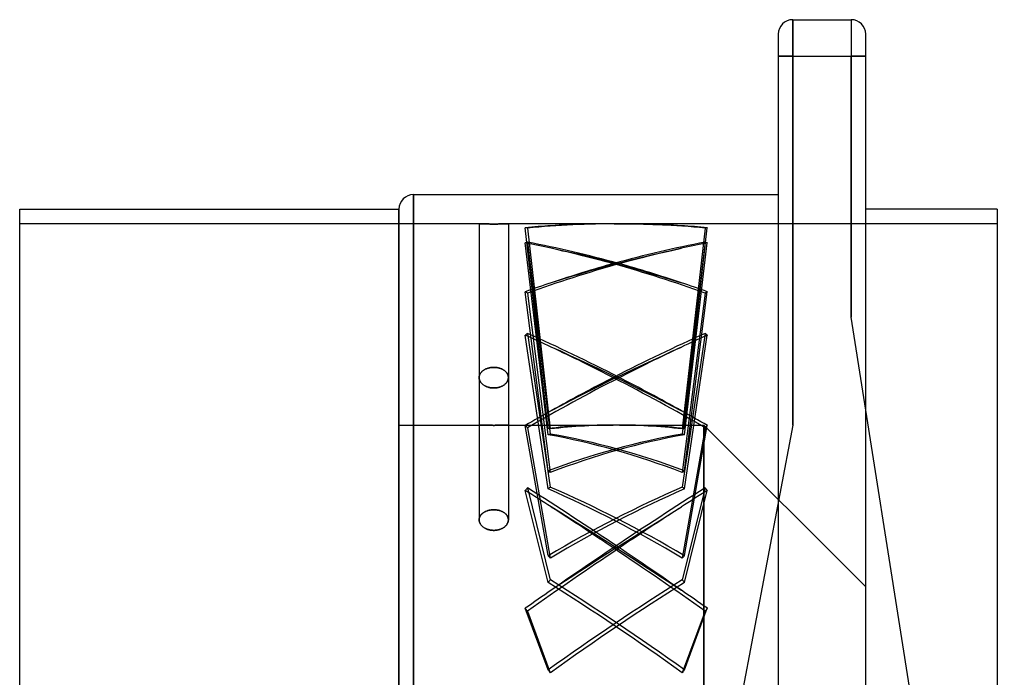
# Model space of a CAD drawing. Header units: millimetres. Extents: x -104 to 262, y -100 to 100.
# Tile 3 of 4: x -104 to 31, y 10 to 100. Entities that reach past the tile are written whole.
import ezdxf

# ---------------------------------------------------------------- set-up
doc = ezdxf.new("R2010")
doc.units = ezdxf.units.MM
doc.layers.add('MAIN-1', color=7, linetype='Continuous')
doc.layers.add('MAIN-2', color=7, linetype='Continuous')

msp = doc.modelspace()

# ---------------------------------------------------------------- linework, layer by layer
at = {"layer": 'MAIN-1'}
for p, q in [((2, 100), (2, 95)), ((2, 100), (10, 100)), ((10, 100), (10, 95)), ((0, 98), (0, 95)), ((12, 95), (12, 98)), ((0, 95), (0, 33.83)), ((2, 95), (0, 95)), ((2, 95), (2, 44.4)), ((2, 95), (10, 95)), ((10, 59.2), (10, 95)), ((12, 95), (10, 95)), ((12, 46.51), (12, 95)), ((-50, 0), (-50, 76)), ((-50, 76), (0, 76)), ((-104, 0), (-104, 74)), ((-104, 74), (-52, 74)), ((-52, 0), (-52, 74)), ((30, 74), (12, 74)), ((30, 74), (30, 0)), ((31, -74), (10, 59.2)), ((2, 44.4), (-19, -66.6))]:
    msp.add_line(p, q, dxfattribs=at)
for centre, start, end in [((2, 98), 90, 180), ((10, 98), 0, 90), ((-50, 74), 90, 180)]:
    msp.add_arc(centre, 2, start, end, dxfattribs=at)
at = {"layer": 'MAIN-2'}
for p, q in [((2, 100), (2, 100)), ((2, 95), (2, 100)), ((10, 100), (10, 100)), ((10, 100), (10, 95)), ((0, 98), (0, 98)), ((12, 98), (12, 98)), ((0, 95), (2, 95)), ((2, 44.4), (2, 95)), ((2, 95), (10, 95)), ((10, 95), (10, 59.2)), ((10, 95), (12, 95)), ((-50, 76), (-50, 0)), ((-52, 74), (-52, 0)), ((-41, 72), (-104, 72)), ((-40.99, 72), (-41, 72)), ((-41, 72), (-41, 72)), ((-41, 72), (-41, 72)), ((-41, 72), (-41, 72)), ((-41, 72), (-40.99, 72)), ((-41, 72), (-41, 50.91)), ((-40.97, 72), (-40.99, 72)), ((-40.99, 72), (-40.97, 72)), ((-40.96, 72), (-40.97, 72)), ((-40.97, 72), (-40.96, 72)), ((-40.93, 72), (-40.96, 72)), ((-40.96, 72), (-40.93, 72)), ((-40.91, 72), (-40.93, 72)), ((-40.93, 72), (-40.91, 72)), ((-40.88, 72), (-40.91, 72)), ((-40.91, 72), (-40.88, 72)), ((-40.84, 72), (-40.88, 72)), ((-40.88, 72), (-40.84, 72)), ((-40.8, 71.99), (-40.84, 72)), ((-40.84, 72), (-40.8, 71.99)), ((-40.76, 71.99), (-40.8, 71.99)), ((-40.8, 71.99), (-40.76, 71.99)), ((-40.71, 71.99), (-40.76, 71.99)), ((-40.76, 71.99), (-40.71, 71.99)), ((-40.66, 71.99), (-40.71, 71.99)), ((-40.71, 71.99), (-40.66, 71.99)), ((-40.61, 71.99), (-40.66, 71.99)), ((-40.66, 71.99), (-40.61, 71.99)), ((-40.55, 71.99), (-40.61, 71.99)), ((-40.61, 71.99), (-40.55, 71.99)), ((-40.49, 71.99), (-40.55, 71.99)), ((-40.55, 71.99), (-40.49, 71.99)), ((-40.43, 71.99), (-40.49, 71.99)), ((-40.49, 71.99), (-40.43, 71.99)), ((-40.37, 71.99), (-40.43, 71.99)), ((-40.43, 71.99), (-40.37, 71.99)), ((-40.3, 71.98), (-40.37, 71.99)), ((-40.37, 71.99), (-40.3, 71.98)), ((-40.23, 71.98), (-40.3, 71.98)), ((-40.3, 71.98), (-40.23, 71.98)), ((-40.15, 71.98), (-40.23, 71.98)), ((-40.23, 71.98), (-40.15, 71.98)), ((-40.07, 71.98), (-40.15, 71.98)), ((-40.15, 71.98), (-40.07, 71.98)), ((-39.99, 71.98), (-40.07, 71.98)), ((-40.07, 71.98), (-39.99, 71.98)), ((-39.91, 71.98), (-39.99, 71.98)), ((-39.99, 71.98), (-39.91, 71.98)), ((-39.82, 71.98), (-39.91, 71.98)), ((-39.91, 71.98), (-39.82, 71.98)), ((-39.73, 71.98), (-39.82, 71.98)), ((-39.82, 71.98), (-39.73, 71.98)), ((-39.64, 71.98), (-39.73, 71.98)), ((-39.73, 71.98), (-39.64, 71.98)), ((-39.55, 71.97), (-39.64, 71.98)), ((-39.64, 71.98), (-39.55, 71.97)), ((-39.46, 71.97), (-39.55, 71.97)), ((-39.55, 71.97), (-39.46, 71.97)), ((-39.37, 71.97), (-39.46, 71.97)), ((-39.46, 71.97), (-39.37, 71.97)), ((-39.27, 71.97), (-39.37, 71.97)), ((-39.37, 71.97), (-39.27, 71.97)), ((-39.18, 71.97), (-39.27, 71.97)), ((-39.27, 71.97), (-39.18, 71.97)), ((-39.09, 71.97), (-39.18, 71.97)), ((-39.18, 71.97), (-39.09, 71.97)), ((-39, 71.97), (-39.09, 71.97)), ((-39.09, 71.97), (-39, 71.97)), ((-39, 71.97), (-38.91, 71.97)), ((-38.91, 71.97), (-39, 71.97)), ((-38.91, 71.97), (-38.82, 71.97)), ((-38.82, 71.97), (-38.91, 71.97)), ((-38.82, 71.97), (-38.73, 71.97)), ((-38.73, 71.97), (-38.82, 71.97)), ((-38.73, 71.97), (-38.63, 71.97)), ((-38.63, 71.97), (-38.73, 71.97)), ((-38.63, 71.97), (-38.54, 71.97)), ((-38.54, 71.97), (-38.63, 71.97)), ((-38.54, 71.97), (-38.45, 71.97)), ((-38.45, 71.97), (-38.54, 71.97)), ((-38.45, 71.97), (-38.36, 71.98)), ((-38.36, 71.98), (-38.45, 71.97)), ((-38.36, 71.98), (-38.27, 71.98)), ((-38.27, 71.98), (-38.36, 71.98)), ((-38.27, 71.98), (-38.18, 71.98)), ((-38.18, 71.98), (-38.27, 71.98)), ((-38.18, 71.98), (-38.09, 71.98)), ((-38.09, 71.98), (-38.18, 71.98)), ((-38.09, 71.98), (-38.01, 71.98)), ((-38.01, 71.98), (-38.09, 71.98)), ((-38.01, 71.98), (-37.93, 71.98)), ((-37.93, 71.98), (-38.01, 71.98)), ((-37.93, 71.98), (-37.85, 71.98)), ((-37.85, 71.98), (-37.93, 71.98)), ((-37.85, 71.98), (-37.77, 71.98)), ((-37.77, 71.98), (-37.85, 71.98)), ((-37.77, 71.98), (-37.7, 71.98)), ((-37.7, 71.98), (-37.77, 71.98)), ((-37.7, 71.98), (-37.63, 71.99)), ((-37.63, 71.99), (-37.7, 71.98)), ((-37.63, 71.99), (-37.57, 71.99)), ((-37.57, 71.99), (-37.63, 71.99)), ((-37.57, 71.99), (-37.51, 71.99)), ((-37.51, 71.99), (-37.57, 71.99)), ((-37.51, 71.99), (-37.45, 71.99)), ((-37.45, 71.99), (-37.51, 71.99)), ((-37.45, 71.99), (-37.39, 71.99)), ((-37.39, 71.99), (-37.45, 71.99)), ((-37.39, 71.99), (-37.34, 71.99)), ((-37.34, 71.99), (-37.39, 71.99)), ((-37.34, 71.99), (-37.29, 71.99)), ((-37.29, 71.99), (-37.34, 71.99)), ((-37.29, 71.99), (-37.24, 71.99)), ((-37.24, 71.99), (-37.29, 71.99)), ((-37.24, 71.99), (-37.2, 71.99)), ((-37.2, 71.99), (-37.24, 71.99)), ((-37.2, 71.99), (-37.16, 72)), ((-37.16, 72), (-37.2, 71.99)), ((-37.16, 72), (-37.12, 72)), ((-37.12, 72), (-37.16, 72)), ((-37.12, 72), (-37.09, 72)), ((-37.09, 72), (-37.12, 72)), ((-37.09, 72), (-37.07, 72)), ((-37.07, 72), (-37.09, 72)), ((-37.07, 72), (-37.04, 72)), ((-37.04, 72), (-37.07, 72)), ((-37.04, 72), (-37.03, 72)), ((-37.03, 72), (-37.04, 72)), ((-37.03, 72), (-37.01, 72)), ((-37.01, 72), (-37.03, 72)), ((-37.01, 72), (-37, 72)), ((-37, 72), (-37.01, 72)), ((-37, 72), (-37, 72)), ((-37, 72), (-37, 72)), ((-37, 72), (-37, 72)), ((-37, 72), (-37, 50.91)), ((-22.2, 72), (-37, 72)), ((-29.82, 71.81), (-31.12, 71.73)), ((-28.52, 71.87), (-29.82, 71.81)), ((-27.22, 71.92), (-28.52, 71.87)), ((-25.92, 71.95), (-27.22, 71.92)), ((-24.65, 71.98), (-25.92, 71.95)), ((-23.41, 72), (-24.65, 71.98)), ((-22.2, 72), (-23.41, 72)), ((-22.49, 72), (-22.44, 72)), ((-22.44, 72), (-22.39, 72)), ((-22.39, 72), (-22.35, 72)), ((-22.35, 72), (-22.3, 72)), ((-22.3, 72), (-22.25, 72)), ((-22.25, 72), (-22.2, 72)), ((-22.2, 72), (-20.99, 72)), ((-22.15, 72), (-22.2, 72)), ((30, 72), (-22.2, 72)), ((-22.1, 72), (-22.15, 72)), ((-22.05, 72), (-22.1, 72)), ((-22.01, 72), (-22.05, 72)), ((-21.96, 72), (-22.01, 72)), ((-21.91, 72), (-21.96, 72)), ((-20.99, 72), (-19.75, 71.98)), ((-19.75, 71.98), (-18.48, 71.95)), ((-18.48, 71.95), (-17.18, 71.92)), ((-17.18, 71.92), (-15.88, 71.87)), ((-15.88, 71.87), (-14.58, 71.81)), ((-14.58, 71.81), (-13.28, 71.73)), ((-31.55, 43.92), (-34.68, 71.47)), ((-34.38, 71.42), (-31.25, 43.86)), ((-10.02, 71.42), (-13.15, 43.86)), ((-12.85, 43.92), (-9.72, 71.47)), ((-31.55, 43.06), (-34.68, 69.38)), ((-34.38, 69.48), (-31.25, 43.16)), ((-10.02, 69.48), (-13.15, 43.16)), ((-12.85, 43.06), (-9.72, 69.38)), ((-29.82, 68.36), (-31.12, 68.64)), ((-28.52, 68.07), (-29.82, 68.36)), ((-27.22, 67.77), (-28.52, 68.07)), ((-25.92, 67.46), (-27.22, 67.77)), ((-18.48, 67.46), (-17.18, 67.77)), ((-17.18, 67.77), (-15.88, 68.07)), ((-15.88, 68.07), (-14.58, 68.36)), ((-14.58, 68.36), (-13.28, 68.64)), ((-24.65, 67.15), (-25.92, 67.46)), ((-23.41, 66.84), (-24.65, 67.15)), ((-23.41, 66.19), (-24.65, 65.85)), ((-22.2, 66.52), (-23.41, 66.84)), ((-22.2, 66.52), (-23.41, 66.19)), ((-22.49, 66.56), (-22.44, 66.55)), ((-22.49, 66.48), (-22.44, 66.49)), ((-22.44, 66.55), (-22.39, 66.54)), ((-22.44, 66.49), (-22.39, 66.49)), ((-22.39, 66.54), (-22.35, 66.54)), ((-22.39, 66.49), (-22.35, 66.5)), ((-22.35, 66.54), (-22.3, 66.53)), ((-22.35, 66.5), (-22.3, 66.51)), ((-22.3, 66.53), (-22.25, 66.53)), ((-22.3, 66.51), (-22.25, 66.51)), ((-22.25, 66.53), (-22.2, 66.52)), ((-22.25, 66.51), (-22.2, 66.52)), ((-22.2, 66.52), (-20.99, 66.84)), ((-22.15, 66.53), (-22.2, 66.52)), ((-22.15, 66.51), (-22.2, 66.52)), ((-22.2, 66.52), (-20.99, 66.19)), ((-22.1, 66.53), (-22.15, 66.53)), ((-22.1, 66.51), (-22.15, 66.51)), ((-22.05, 66.54), (-22.1, 66.53)), ((-22.05, 66.5), (-22.1, 66.51)), ((-22.01, 66.54), (-22.05, 66.54)), ((-22.01, 66.49), (-22.05, 66.5)), ((-21.96, 66.55), (-22.01, 66.54)), ((-21.96, 66.49), (-22.01, 66.49)), ((-21.91, 66.56), (-21.96, 66.55)), ((-21.91, 66.48), (-21.96, 66.49)), ((-20.99, 66.84), (-19.75, 67.15)), ((-20.99, 66.19), (-19.75, 65.85)), ((-19.75, 67.15), (-18.48, 67.46)), ((-27.22, 65.11), (-28.52, 64.72)), ((-25.92, 65.49), (-27.22, 65.11)), ((-24.65, 65.85), (-25.92, 65.49)), ((-19.75, 65.85), (-18.48, 65.49)), ((-18.48, 65.49), (-17.18, 65.11)), ((-17.18, 65.11), (-15.88, 64.72)), ((-29.82, 64.32), (-31.12, 63.91)), ((-28.52, 64.72), (-29.82, 64.32)), ((-15.88, 64.72), (-14.58, 64.32)), ((-14.58, 64.32), (-13.28, 63.91)), ((-31.55, 38.1), (-34.68, 62.67)), ((-34.38, 62.47), (-31.25, 37.89)), ((-10.02, 62.47), (-13.15, 37.89)), ((-12.85, 38.1), (-9.72, 62.67)), ((-31.55, 35.64), (-34.68, 56.73)), ((-34.38, 56.97), (-31.25, 35.88)), ((-10.02, 56.97), (-13.15, 35.88)), ((-12.85, 35.64), (-9.72, 56.73)), ((-29.82, 54.51), (-31.12, 55.09)), ((-28.52, 53.91), (-29.82, 54.51)), ((-15.88, 53.91), (-14.58, 54.51)), ((-14.58, 54.51), (-13.28, 55.09)), ((-27.22, 53.31), (-28.52, 53.91)), ((-25.92, 52.7), (-27.22, 53.31)), ((-24.65, 52.1), (-25.92, 52.7)), ((-19.75, 52.1), (-18.48, 52.7)), ((-18.48, 52.7), (-17.18, 53.31)), ((-17.18, 53.31), (-15.88, 53.91)), ((-40.92, 51.31), (-40.94, 51.24)), ((-40.94, 51.24), (-40.92, 51.31)), ((-40.89, 51.37), (-40.92, 51.31)), ((-40.92, 51.31), (-40.89, 51.37)), ((-40.86, 51.43), (-40.89, 51.37)), ((-40.89, 51.37), (-40.86, 51.43)), ((-40.82, 51.5), (-40.86, 51.43)), ((-40.86, 51.43), (-40.82, 51.5)), ((-40.78, 51.56), (-40.82, 51.5)), ((-40.82, 51.5), (-40.78, 51.56)), ((-40.73, 51.62), (-40.78, 51.56)), ((-40.78, 51.56), (-40.73, 51.62)), ((-40.68, 51.67), (-40.73, 51.62)), ((-40.73, 51.62), (-40.68, 51.67)), ((-40.63, 51.73), (-40.68, 51.67)), ((-40.68, 51.67), (-40.63, 51.73)), ((-40.57, 51.78), (-40.63, 51.73)), ((-40.63, 51.73), (-40.57, 51.78)), ((-40.51, 51.83), (-40.57, 51.78)), ((-40.57, 51.78), (-40.51, 51.83)), ((-40.45, 51.88), (-40.51, 51.83)), ((-40.51, 51.83), (-40.45, 51.88)), ((-40.38, 51.92), (-40.45, 51.88)), ((-40.45, 51.88), (-40.38, 51.92)), ((-40.31, 51.97), (-40.38, 51.92)), ((-40.38, 51.92), (-40.31, 51.97)), ((-40.24, 52.01), (-40.31, 51.97)), ((-40.31, 51.97), (-40.24, 52.01)), ((-40.16, 52.05), (-40.24, 52.01)), ((-40.24, 52.01), (-40.16, 52.05)), ((-40.09, 52.09), (-40.16, 52.05)), ((-40.16, 52.05), (-40.09, 52.09)), ((-40, 52.12), (-40.09, 52.09)), ((-40.09, 52.09), (-40, 52.12)), ((-39.92, 52.15), (-40, 52.12)), ((-40, 52.12), (-39.92, 52.15)), ((-39.83, 52.18), (-39.92, 52.15)), ((-39.92, 52.15), (-39.83, 52.18)), ((-39.74, 52.21), (-39.83, 52.18)), ((-39.83, 52.18), (-39.74, 52.21)), ((-39.65, 52.23), (-39.74, 52.21)), ((-39.74, 52.21), (-39.65, 52.23)), ((-39.56, 52.25), (-39.65, 52.23)), ((-39.65, 52.23), (-39.56, 52.25)), ((-39.47, 52.27), (-39.56, 52.25)), ((-39.56, 52.25), (-39.47, 52.27)), ((-39.37, 52.28), (-39.47, 52.27)), ((-39.47, 52.27), (-39.37, 52.28)), ((-39.28, 52.29), (-39.37, 52.28)), ((-39.37, 52.28), (-39.28, 52.29)), ((-39.19, 52.3), (-39.28, 52.29)), ((-39.28, 52.29), (-39.19, 52.3)), ((-39.09, 52.3), (-39.19, 52.3)), ((-39.19, 52.3), (-39.09, 52.3)), ((-39, 52.31), (-39.09, 52.3)), ((-39.09, 52.3), (-39, 52.31)), ((-39, 52.31), (-38.91, 52.3)), ((-38.91, 52.3), (-39, 52.31)), ((-38.91, 52.3), (-38.81, 52.3)), ((-38.81, 52.3), (-38.91, 52.3)), ((-38.81, 52.3), (-38.72, 52.29)), ((-38.72, 52.29), (-38.81, 52.3)), ((-38.72, 52.29), (-38.63, 52.28)), ((-38.63, 52.28), (-38.72, 52.29)), ((-38.63, 52.28), (-38.53, 52.27)), ((-38.53, 52.27), (-38.63, 52.28)), ((-38.53, 52.27), (-38.44, 52.25)), ((-38.44, 52.25), (-38.53, 52.27)), ((-38.44, 52.25), (-38.35, 52.23)), ((-38.35, 52.23), (-38.44, 52.25)), ((-38.35, 52.23), (-38.26, 52.21)), ((-38.26, 52.21), (-38.35, 52.23)), ((-38.26, 52.21), (-38.17, 52.18)), ((-38.17, 52.18), (-38.26, 52.21)), ((-38.17, 52.18), (-38.08, 52.15)), ((-38.08, 52.15), (-38.17, 52.18)), ((-38.08, 52.15), (-38, 52.12)), ((-38, 52.12), (-38.08, 52.15)), ((-38, 52.12), (-37.91, 52.09)), ((-37.91, 52.09), (-38, 52.12)), ((-37.91, 52.09), (-37.84, 52.05)), ((-37.84, 52.05), (-37.91, 52.09)), ((-37.84, 52.05), (-37.76, 52.01)), ((-37.76, 52.01), (-37.84, 52.05)), ((-37.76, 52.01), (-37.69, 51.97)), ((-37.69, 51.97), (-37.76, 52.01)), ((-37.69, 51.97), (-37.62, 51.92)), ((-37.62, 51.92), (-37.69, 51.97)), ((-37.62, 51.92), (-37.55, 51.88)), ((-37.55, 51.88), (-37.62, 51.92)), ((-37.55, 51.88), (-37.49, 51.83)), ((-37.49, 51.83), (-37.55, 51.88)), ((-37.49, 51.83), (-37.43, 51.78)), ((-37.43, 51.78), (-37.49, 51.83)), ((-37.43, 51.78), (-37.37, 51.73)), ((-37.37, 51.73), (-37.43, 51.78)), ((-37.37, 51.73), (-37.32, 51.67)), ((-37.32, 51.67), (-37.37, 51.73)), ((-37.32, 51.67), (-37.27, 51.62)), ((-37.27, 51.62), (-37.32, 51.67)), ((-37.27, 51.62), (-37.22, 51.56)), ((-37.22, 51.56), (-37.27, 51.62)), ((-37.22, 51.56), (-37.18, 51.5)), ((-37.18, 51.5), (-37.22, 51.56)), ((-37.18, 51.5), (-37.14, 51.43)), ((-37.14, 51.43), (-37.18, 51.5)), ((-37.14, 51.43), (-37.11, 51.37)), ((-37.11, 51.37), (-37.14, 51.43)), ((-37.11, 51.37), (-37.08, 51.31)), ((-37.08, 51.31), (-37.11, 51.37)), ((-37.08, 51.31), (-37.06, 51.24)), ((-37.06, 51.24), (-37.08, 51.31)), ((-23.41, 51.5), (-24.65, 52.1)), ((-22.2, 50.91), (-23.41, 51.5)), ((-22.2, 50.91), (-20.99, 51.5)), ((-20.99, 51.5), (-19.75, 52.1)), ((-40.99, 51.04), (-41, 50.98)), ((-41, 50.98), (-40.99, 51.04)), ((-41, 50.98), (-41, 50.91)), ((-41, 50.91), (-41, 50.98)), ((-41, 50.91), (-41, 50.84)), ((-41, 50.85), (-41, 50.91)), ((-41, 50.91), (-41, 31.4)), ((-41, 50.91), (-41, 31.4)), ((-40.99, 50.78), (-41, 50.85)), ((-41, 50.84), (-40.99, 50.78)), ((-40.98, 51.11), (-40.99, 51.04)), ((-40.99, 51.04), (-40.98, 51.11)), ((-40.99, 50.78), (-40.98, 50.71)), ((-40.98, 50.71), (-40.99, 50.78)), ((-40.96, 51.17), (-40.98, 51.11)), ((-40.98, 51.11), (-40.96, 51.17)), ((-40.98, 50.71), (-40.96, 50.64)), ((-40.96, 50.65), (-40.98, 50.71)), ((-40.94, 51.24), (-40.96, 51.17)), ((-40.96, 51.17), (-40.94, 51.24)), ((-40.94, 50.58), (-40.96, 50.65)), ((-40.96, 50.64), (-40.94, 50.57)), ((-40.92, 50.51), (-40.94, 50.58)), ((-40.94, 50.57), (-40.91, 50.5)), ((-40.89, 50.45), (-40.92, 50.51)), ((-40.91, 50.5), (-40.88, 50.43)), ((-40.86, 50.38), (-40.89, 50.45)), ((-40.88, 50.43), (-40.85, 50.37)), ((-40.82, 50.32), (-40.86, 50.38)), ((-40.85, 50.37), (-40.81, 50.3)), ((-40.78, 50.26), (-40.82, 50.32)), ((-40.81, 50.3), (-40.76, 50.24)), ((-40.73, 50.2), (-40.78, 50.26)), ((-40.76, 50.24), (-40.71, 50.18)), ((-40.68, 50.14), (-40.73, 50.2)), ((-40.71, 50.18), (-40.66, 50.12)), ((-40.63, 50.08), (-40.68, 50.14)), ((-40.66, 50.12), (-40.6, 50.06)), ((-40.57, 50.03), (-40.63, 50.08)), ((-40.6, 50.06), (-40.54, 50)), ((-40.51, 49.97), (-40.57, 50.03)), ((-40.54, 50), (-40.48, 49.95)), ((-40.45, 49.93), (-40.51, 49.97)), ((-40.48, 49.95), (-40.41, 49.9)), ((-37.49, 49.97), (-37.55, 49.93)), ((-37.55, 49.93), (-37.49, 49.97)), ((-37.43, 50.03), (-37.49, 49.97)), ((-37.49, 49.97), (-37.43, 50.03)), ((-37.37, 50.08), (-37.43, 50.03)), ((-37.43, 50.03), (-37.37, 50.08)), ((-37.32, 50.14), (-37.37, 50.08)), ((-37.37, 50.08), (-37.32, 50.14)), ((-37.27, 50.2), (-37.32, 50.14)), ((-37.32, 50.14), (-37.27, 50.2)), ((-37.22, 50.26), (-37.27, 50.2)), ((-37.27, 50.2), (-37.22, 50.26)), ((-37.18, 50.32), (-37.22, 50.26)), ((-37.22, 50.26), (-37.18, 50.32)), ((-37.14, 50.38), (-37.18, 50.32)), ((-37.18, 50.32), (-37.14, 50.38)), ((-37.11, 50.45), (-37.14, 50.38)), ((-37.14, 50.38), (-37.11, 50.45)), ((-37.08, 50.51), (-37.11, 50.45)), ((-37.11, 50.45), (-37.08, 50.51)), ((-37.06, 50.58), (-37.08, 50.51)), ((-37.08, 50.51), (-37.06, 50.58)), ((-37.06, 51.24), (-37.04, 51.17)), ((-37.04, 51.17), (-37.06, 51.24)), ((-37.04, 50.65), (-37.06, 50.58)), ((-37.06, 50.58), (-37.04, 50.65)), ((-37.04, 51.17), (-37.02, 51.11)), ((-37.02, 51.11), (-37.04, 51.17)), ((-37.02, 50.71), (-37.04, 50.65)), ((-37.04, 50.65), (-37.02, 50.71)), ((-37.02, 51.11), (-37.01, 51.04)), ((-37.01, 51.04), (-37.02, 51.11)), ((-37.01, 50.78), (-37.02, 50.71)), ((-37.02, 50.71), (-37.01, 50.78)), ((-37.01, 51.04), (-37, 50.98)), ((-37, 50.98), (-37.01, 51.04)), ((-37, 50.85), (-37.01, 50.78)), ((-37.01, 50.78), (-37, 50.85)), ((-37, 50.98), (-37, 50.91)), ((-37, 50.91), (-37, 50.98)), ((-37, 50.91), (-37, 50.85)), ((-37, 50.85), (-37, 50.91)), ((-37, 50.91), (-37, 31.4)), ((-37, 50.91), (-37, 31.4)), ((-23.41, 50.32), (-24.65, 49.7)), ((-22.2, 50.91), (-23.41, 50.32)), ((-22.49, 50.98), (-22.44, 50.97)), ((-22.49, 50.84), (-22.44, 50.85)), ((-22.44, 50.97), (-22.39, 50.96)), ((-22.44, 50.85), (-22.39, 50.86)), ((-22.39, 50.96), (-22.35, 50.95)), ((-22.39, 50.86), (-22.35, 50.88)), ((-22.35, 50.95), (-22.3, 50.94)), ((-22.35, 50.88), (-22.3, 50.89)), ((-22.3, 50.94), (-22.25, 50.92)), ((-22.3, 50.89), (-22.25, 50.9)), ((-22.25, 50.92), (-22.2, 50.91)), ((-22.25, 50.9), (-22.2, 50.91)), ((-22.15, 50.92), (-22.2, 50.91)), ((-22.15, 50.9), (-22.2, 50.91)), ((-22.2, 50.91), (-20.99, 50.32)), ((-22.1, 50.94), (-22.15, 50.92)), ((-22.1, 50.89), (-22.15, 50.9)), ((-22.05, 50.95), (-22.1, 50.94)), ((-22.05, 50.88), (-22.1, 50.89)), ((-22.01, 50.96), (-22.05, 50.95)), ((-22.01, 50.86), (-22.05, 50.88)), ((-21.96, 50.97), (-22.01, 50.96)), ((-21.96, 50.85), (-22.01, 50.86)), ((-21.91, 50.98), (-21.96, 50.97)), ((-21.91, 50.84), (-21.96, 50.85)), ((-20.99, 50.32), (-19.75, 49.7)), ((-40.38, 49.88), (-40.45, 49.93)), ((-40.41, 49.9), (-40.35, 49.85)), ((-40.31, 49.83), (-40.38, 49.88)), ((-40.35, 49.85), (-40.27, 49.81)), ((-40.24, 49.79), (-40.31, 49.83)), ((-40.27, 49.81), (-40.2, 49.77)), ((-40.16, 49.75), (-40.24, 49.79)), ((-40.2, 49.77), (-40.12, 49.72)), ((-40.09, 49.71), (-40.16, 49.75)), ((-40.12, 49.72), (-40.03, 49.69)), ((-40, 49.67), (-40.09, 49.71)), ((-40.03, 49.69), (-39.95, 49.65)), ((-39.92, 49.64), (-40, 49.67)), ((-39.95, 49.65), (-39.86, 49.62)), ((-39.83, 49.61), (-39.92, 49.64)), ((-39.86, 49.62), (-39.77, 49.59)), ((-39.74, 49.58), (-39.83, 49.61)), ((-39.77, 49.59), (-39.67, 49.56)), ((-39.65, 49.56), (-39.74, 49.58)), ((-39.67, 49.56), (-39.58, 49.54)), ((-39.56, 49.54), (-39.65, 49.56)), ((-39.58, 49.54), (-39.48, 49.52)), ((-39.47, 49.52), (-39.56, 49.54)), ((-39.48, 49.52), (-39.38, 49.5)), ((-39.37, 49.5), (-39.47, 49.52)), ((-39.38, 49.5), (-39.29, 49.49)), ((-39.28, 49.49), (-39.37, 49.5)), ((-39.29, 49.49), (-39.19, 49.48)), ((-39.19, 49.48), (-39.28, 49.49)), ((-39.19, 49.48), (-39.09, 49.48)), ((-39.09, 49.48), (-39.19, 49.48)), ((-39.09, 49.48), (-39, 49.48)), ((-39, 49.48), (-39.09, 49.48)), ((-38.91, 49.48), (-39, 49.48)), ((-39, 49.48), (-38.91, 49.48)), ((-38.81, 49.48), (-38.91, 49.48)), ((-38.91, 49.48), (-38.81, 49.48)), ((-38.72, 49.49), (-38.81, 49.48)), ((-38.81, 49.48), (-38.72, 49.49)), ((-38.63, 49.5), (-38.72, 49.49)), ((-38.72, 49.49), (-38.63, 49.5)), ((-38.53, 49.52), (-38.63, 49.5)), ((-38.63, 49.5), (-38.53, 49.52)), ((-38.44, 49.54), (-38.53, 49.52)), ((-38.53, 49.52), (-38.44, 49.54)), ((-38.35, 49.56), (-38.44, 49.54)), ((-38.44, 49.54), (-38.35, 49.56)), ((-38.26, 49.58), (-38.35, 49.56)), ((-38.35, 49.56), (-38.26, 49.58)), ((-38.17, 49.61), (-38.26, 49.58)), ((-38.26, 49.58), (-38.17, 49.61)), ((-38.08, 49.64), (-38.17, 49.61)), ((-38.17, 49.61), (-38.08, 49.64)), ((-38, 49.67), (-38.08, 49.64)), ((-38.08, 49.64), (-38, 49.67)), ((-37.91, 49.71), (-38, 49.67)), ((-38, 49.67), (-37.91, 49.71)), ((-37.84, 49.75), (-37.91, 49.71)), ((-37.91, 49.71), (-37.84, 49.75)), ((-37.76, 49.79), (-37.84, 49.75)), ((-37.84, 49.75), (-37.76, 49.79)), ((-37.69, 49.83), (-37.76, 49.79)), ((-37.76, 49.79), (-37.69, 49.83)), ((-37.62, 49.88), (-37.69, 49.83)), ((-37.69, 49.83), (-37.62, 49.88)), ((-37.55, 49.93), (-37.62, 49.88)), ((-37.62, 49.88), (-37.55, 49.93)), ((-25.92, 49.06), (-27.22, 48.4)), ((-24.65, 49.7), (-25.92, 49.06)), ((-19.75, 49.7), (-18.48, 49.06)), ((-18.48, 49.06), (-17.18, 48.4)), ((-28.52, 47.72), (-29.82, 47.04)), ((-27.22, 48.4), (-28.52, 47.72)), ((-17.18, 48.4), (-15.88, 47.72)), ((-15.88, 47.72), (-14.58, 47.04)), ((-29.82, 47.04), (-31.12, 46.36)), ((-14.58, 47.04), (-13.28, 46.36)), ((12, -93), (12, 46.51)), ((-52, 0), (-52, 44.4)), ((-52, 44.4), (-41, 44.4)), ((-40.99, 44.4), (-41, 44.4)), ((-41, 44.4), (-41, 44.4)), ((-41, 44.4), (-41, 44.4)), ((-41, 44.4), (-41, 44.4)), ((-41, 44.4), (-40.99, 44.4)), ((-40.97, 44.4), (-40.99, 44.4)), ((-40.99, 44.4), (-40.97, 44.4)), ((-40.96, 44.4), (-40.97, 44.4)), ((-40.97, 44.4), (-40.96, 44.4)), ((-40.93, 44.4), (-40.96, 44.4)), ((-40.96, 44.4), (-40.93, 44.4)), ((-40.91, 44.4), (-40.93, 44.4)), ((-40.93, 44.4), (-40.91, 44.4)), ((-40.88, 44.39), (-40.91, 44.4)), ((-40.91, 44.4), (-40.88, 44.39)), ((-40.84, 44.39), (-40.88, 44.39)), ((-40.88, 44.39), (-40.84, 44.39)), ((-40.8, 44.39), (-40.84, 44.39)), ((-40.84, 44.39), (-40.8, 44.39)), ((-40.76, 44.39), (-40.8, 44.39)), ((-40.8, 44.39), (-40.76, 44.39)), ((-40.71, 44.39), (-40.76, 44.39)), ((-40.76, 44.39), (-40.71, 44.39)), ((-40.66, 44.39), (-40.71, 44.39)), ((-40.71, 44.39), (-40.66, 44.39)), ((-40.61, 44.38), (-40.66, 44.39)), ((-40.66, 44.39), (-40.61, 44.38)), ((-40.55, 44.38), (-40.61, 44.38)), ((-40.61, 44.38), (-40.55, 44.38)), ((-40.49, 44.38), (-40.55, 44.38)), ((-40.55, 44.38), (-40.49, 44.38)), ((-40.43, 44.38), (-40.49, 44.38)), ((-40.49, 44.38), (-40.43, 44.38)), ((-40.37, 44.38), (-40.43, 44.38)), ((-40.43, 44.38), (-40.37, 44.38)), ((-40.3, 44.37), (-40.37, 44.38)), ((-40.37, 44.38), (-40.3, 44.37)), ((-40.23, 44.37), (-40.3, 44.37)), ((-40.3, 44.37), (-40.23, 44.37)), ((-40.15, 44.37), (-40.23, 44.37)), ((-40.23, 44.37), (-40.15, 44.37)), ((-40.07, 44.37), (-40.15, 44.37)), ((-40.15, 44.37), (-40.07, 44.37)), ((-39.99, 44.37), (-40.07, 44.37)), ((-40.07, 44.37), (-39.99, 44.37)), ((-39.91, 44.36), (-39.99, 44.37)), ((-39.99, 44.37), (-39.91, 44.36)), ((-39.82, 44.36), (-39.91, 44.36)), ((-39.91, 44.36), (-39.82, 44.36)), ((-39.73, 44.36), (-39.82, 44.36)), ((-39.82, 44.36), (-39.73, 44.36)), ((-39.64, 44.36), (-39.73, 44.36)), ((-39.73, 44.36), (-39.64, 44.36)), ((-39.55, 44.36), (-39.64, 44.36)), ((-39.64, 44.36), (-39.55, 44.36)), ((-39.46, 44.36), (-39.55, 44.36)), ((-39.55, 44.36), (-39.46, 44.36)), ((-39.37, 44.36), (-39.46, 44.36)), ((-39.46, 44.36), (-39.37, 44.36)), ((-39.27, 44.36), (-39.37, 44.36)), ((-39.37, 44.36), (-39.27, 44.36)), ((-39.18, 44.36), (-39.27, 44.36)), ((-39.27, 44.36), (-39.18, 44.36)), ((-39.09, 44.35), (-39.18, 44.36)), ((-39.18, 44.36), (-39.09, 44.35)), ((-39, 44.35), (-39.09, 44.35)), ((-39.09, 44.35), (-39, 44.35)), ((-39, 44.35), (-38.91, 44.35)), ((-38.91, 44.35), (-39, 44.35)), ((-38.91, 44.35), (-38.82, 44.36)), ((-38.82, 44.36), (-38.91, 44.35)), ((-38.82, 44.36), (-38.73, 44.36)), ((-38.73, 44.36), (-38.82, 44.36)), ((-38.73, 44.36), (-38.63, 44.36)), ((-38.63, 44.36), (-38.73, 44.36)), ((-38.63, 44.36), (-38.54, 44.36)), ((-38.54, 44.36), (-38.63, 44.36)), ((-38.54, 44.36), (-38.45, 44.36)), ((-38.45, 44.36), (-38.54, 44.36)), ((-38.45, 44.36), (-38.36, 44.36)), ((-38.36, 44.36), (-38.45, 44.36)), ((-38.36, 44.36), (-38.27, 44.36)), ((-38.27, 44.36), (-38.36, 44.36)), ((-38.27, 44.36), (-38.18, 44.36)), ((-38.18, 44.36), (-38.27, 44.36)), ((-38.18, 44.36), (-38.09, 44.36)), ((-38.09, 44.36), (-38.18, 44.36)), ((-38.09, 44.36), (-38.01, 44.37)), ((-38.01, 44.37), (-38.09, 44.36)), ((-38.01, 44.37), (-37.93, 44.37)), ((-37.93, 44.37), (-38.01, 44.37)), ((-37.93, 44.37), (-37.85, 44.37)), ((-37.85, 44.37), (-37.93, 44.37)), ((-37.85, 44.37), (-37.77, 44.37)), ((-37.77, 44.37), (-37.85, 44.37)), ((-37.77, 44.37), (-37.7, 44.37)), ((-37.7, 44.37), (-37.77, 44.37)), ((-37.7, 44.37), (-37.63, 44.38)), ((-37.63, 44.38), (-37.7, 44.37)), ((-37.63, 44.38), (-37.57, 44.38)), ((-37.57, 44.38), (-37.63, 44.38)), ((-37.57, 44.38), (-37.51, 44.38)), ((-37.51, 44.38), (-37.57, 44.38)), ((-37.51, 44.38), (-37.45, 44.38)), ((-37.45, 44.38), (-37.51, 44.38)), ((-37.45, 44.38), (-37.39, 44.38)), ((-37.39, 44.38), (-37.45, 44.38)), ((-37.39, 44.38), (-37.34, 44.39)), ((-37.34, 44.39), (-37.39, 44.38)), ((-37.34, 44.39), (-37.29, 44.39)), ((-37.29, 44.39), (-37.34, 44.39)), ((-37.29, 44.39), (-37.24, 44.39)), ((-37.24, 44.39), (-37.29, 44.39)), ((-37.24, 44.39), (-37.2, 44.39)), ((-37.2, 44.39), (-37.24, 44.39)), ((-37.2, 44.39), (-37.16, 44.39)), ((-37.16, 44.39), (-37.2, 44.39)), ((-37.16, 44.39), (-37.12, 44.39)), ((-37.12, 44.39), (-37.16, 44.39)), ((-37.12, 44.39), (-37.09, 44.4)), ((-37.09, 44.4), (-37.12, 44.39)), ((-37.09, 44.4), (-37.07, 44.4)), ((-37.07, 44.4), (-37.09, 44.4)), ((-37.07, 44.4), (-37.04, 44.4)), ((-37.04, 44.4), (-37.07, 44.4)), ((-37.04, 44.4), (-37.03, 44.4)), ((-37.03, 44.4), (-37.04, 44.4)), ((-37.03, 44.4), (-37.01, 44.4)), ((-37.01, 44.4), (-37.03, 44.4)), ((-37.01, 44.4), (-37, 44.4)), ((-37, 44.4), (-37.01, 44.4)), ((-37, 44.4), (-37, 44.4)), ((-37, 44.4), (-37, 44.4)), ((-37, 44.4), (-37, 44.4)), ((-37, 44.4), (-22.63, 44.4)), ((-31.55, 26.48), (-34.68, 44.34)), ((-34.38, 44.02), (-31.25, 26.15)), ((-21.77, 44.4), (-10.2, 44.4)), ((-10.02, 44.02), (-13.15, 26.15)), ((-12.85, 26.48), (-9.72, 44.34)), ((-10.2, 0), (-10.2, 44.4)), ((-10.2, 44.4), (-10.2, 0)), ((-10.2, 44.4), (12, 22.2)), ((-31.55, 22.8), (-34.68, 35.44)), ((-34.38, 35.79), (-31.25, 23.14)), ((-10.02, 35.79), (-13.15, 23.14)), ((-12.85, 22.8), (-9.72, 35.44)), ((0, 33.83), (0, -93)), ((-40.38, 32.4), (-40.45, 32.36)), ((-40.41, 32.38), (-40.35, 32.42)), ((-40.31, 32.44), (-40.38, 32.4)), ((-40.35, 32.42), (-40.27, 32.47)), ((-40.24, 32.49), (-40.31, 32.44)), ((-40.27, 32.47), (-40.2, 32.51)), ((-40.16, 32.52), (-40.24, 32.49)), ((-40.2, 32.51), (-40.12, 32.55)), ((-40.09, 32.56), (-40.16, 32.52)), ((-40.12, 32.55), (-40.03, 32.58)), ((-40, 32.59), (-40.09, 32.56)), ((-40.03, 32.58), (-39.95, 32.62)), ((-39.92, 32.63), (-40, 32.59)), ((-39.95, 32.62), (-39.86, 32.65)), ((-39.83, 32.66), (-39.92, 32.63)), ((-39.86, 32.65), (-39.77, 32.67)), ((-39.74, 32.68), (-39.83, 32.66)), ((-39.77, 32.67), (-39.67, 32.7)), ((-39.65, 32.7), (-39.74, 32.68)), ((-39.67, 32.7), (-39.58, 32.72)), ((-39.56, 32.72), (-39.65, 32.7)), ((-39.58, 32.72), (-39.48, 32.74)), ((-39.47, 32.74), (-39.56, 32.72)), ((-39.48, 32.74), (-39.38, 32.75)), ((-39.37, 32.75), (-39.47, 32.74)), ((-39.38, 32.75), (-39.29, 32.76)), ((-39.28, 32.76), (-39.37, 32.75)), ((-39.29, 32.76), (-39.19, 32.77)), ((-39.19, 32.77), (-39.28, 32.76)), ((-39.19, 32.77), (-39.09, 32.78)), ((-39.09, 32.78), (-39.19, 32.77)), ((-39.09, 32.78), (-39, 32.78)), ((-39, 32.78), (-39.09, 32.78)), ((-38.91, 32.78), (-39, 32.78)), ((-39, 32.78), (-38.91, 32.78)), ((-38.81, 32.77), (-38.91, 32.78)), ((-38.91, 32.78), (-38.81, 32.77)), ((-38.72, 32.76), (-38.81, 32.77)), ((-38.81, 32.77), (-38.72, 32.76)), ((-38.63, 32.75), (-38.72, 32.76)), ((-38.72, 32.76), (-38.63, 32.75)), ((-38.53, 32.74), (-38.63, 32.75)), ((-38.63, 32.75), (-38.53, 32.74)), ((-38.44, 32.72), (-38.53, 32.74)), ((-38.53, 32.74), (-38.44, 32.72)), ((-38.35, 32.7), (-38.44, 32.72)), ((-38.44, 32.72), (-38.35, 32.7)), ((-38.26, 32.68), (-38.35, 32.7)), ((-38.35, 32.7), (-38.26, 32.68)), ((-38.17, 32.66), (-38.26, 32.68)), ((-38.26, 32.68), (-38.17, 32.66)), ((-38.08, 32.63), (-38.17, 32.66)), ((-38.17, 32.66), (-38.08, 32.63)), ((-38, 32.59), (-38.08, 32.63)), ((-38.08, 32.63), (-38, 32.59)), ((-37.91, 32.56), (-38, 32.59)), ((-38, 32.59), (-37.91, 32.56)), ((-37.84, 32.52), (-37.91, 32.56)), ((-37.91, 32.56), (-37.84, 32.52)), ((-37.76, 32.49), (-37.84, 32.52)), ((-37.84, 32.52), (-37.76, 32.49)), ((-37.69, 32.44), (-37.76, 32.49)), ((-37.76, 32.49), (-37.69, 32.44)), ((-37.62, 32.4), (-37.69, 32.44)), ((-37.69, 32.44), (-37.62, 32.4)), ((-37.55, 32.36), (-37.62, 32.4)), ((-37.62, 32.4), (-37.55, 32.36)), ((-29.82, 32.35), (-31.12, 33.16)), ((-14.58, 32.35), (-13.28, 33.16)), ((-41, 31.46), (-40.99, 31.53)), ((-40.99, 31.53), (-41, 31.46)), ((-41, 31.4), (-41, 31.46)), ((-41, 31.46), (-41, 31.4)), ((-41, 31.33), (-41, 31.4)), ((-41, 31.4), (-41, 31.33)), ((-40.99, 31.26), (-41, 31.33)), ((-41, 31.33), (-40.99, 31.26)), ((-40.99, 31.53), (-40.98, 31.6)), ((-40.98, 31.59), (-40.99, 31.53)), ((-40.98, 31.2), (-40.99, 31.26)), ((-40.99, 31.26), (-40.98, 31.19)), ((-40.98, 31.6), (-40.96, 31.67)), ((-40.96, 31.66), (-40.98, 31.59)), ((-40.96, 31.13), (-40.98, 31.2)), ((-40.98, 31.19), (-40.96, 31.12)), ((-40.96, 31.67), (-40.94, 31.73)), ((-40.94, 31.72), (-40.96, 31.66)), ((-40.94, 31.06), (-40.96, 31.13)), ((-40.96, 31.12), (-40.94, 31.05)), ((-40.94, 31.73), (-40.91, 31.8)), ((-40.92, 31.79), (-40.94, 31.72)), ((-40.92, 31), (-40.94, 31.06)), ((-40.94, 31.05), (-40.91, 30.98)), ((-40.89, 31.85), (-40.92, 31.79)), ((-40.91, 31.8), (-40.88, 31.87)), ((-40.86, 31.92), (-40.89, 31.85)), ((-40.88, 31.87), (-40.85, 31.93)), ((-40.82, 31.98), (-40.86, 31.92)), ((-40.85, 31.93), (-40.81, 32)), ((-40.78, 32.04), (-40.82, 31.98)), ((-40.81, 32), (-40.76, 32.06)), ((-40.73, 32.1), (-40.78, 32.04)), ((-40.76, 32.06), (-40.71, 32.12)), ((-40.68, 32.15), (-40.73, 32.1)), ((-40.71, 32.12), (-40.66, 32.17)), ((-40.63, 32.21), (-40.68, 32.15)), ((-40.66, 32.17), (-40.6, 32.23)), ((-40.57, 32.26), (-40.63, 32.21)), ((-40.6, 32.23), (-40.54, 32.28)), ((-40.51, 32.31), (-40.57, 32.26)), ((-40.54, 32.28), (-40.48, 32.33)), ((-40.45, 32.36), (-40.51, 32.31)), ((-40.48, 32.33), (-40.41, 32.38)), ((-37.49, 32.31), (-37.55, 32.36)), ((-37.55, 32.36), (-37.49, 32.31)), ((-37.43, 32.26), (-37.49, 32.31)), ((-37.49, 32.31), (-37.43, 32.26)), ((-37.37, 32.21), (-37.43, 32.26)), ((-37.43, 32.26), (-37.37, 32.21)), ((-37.32, 32.15), (-37.37, 32.21)), ((-37.37, 32.21), (-37.32, 32.15)), ((-37.27, 32.1), (-37.32, 32.15)), ((-37.32, 32.15), (-37.27, 32.1)), ((-37.22, 32.04), (-37.27, 32.1)), ((-37.27, 32.1), (-37.22, 32.04)), ((-37.18, 31.98), (-37.22, 32.04)), ((-37.22, 32.04), (-37.18, 31.98)), ((-37.14, 31.92), (-37.18, 31.98)), ((-37.18, 31.98), (-37.14, 31.92)), ((-37.11, 31.85), (-37.14, 31.92)), ((-37.14, 31.92), (-37.11, 31.85)), ((-37.08, 31.79), (-37.11, 31.85)), ((-37.11, 31.85), (-37.08, 31.79)), ((-37.06, 31.72), (-37.08, 31.79)), ((-37.08, 31.79), (-37.06, 31.72)), ((-37.08, 31), (-37.06, 31.06)), ((-37.06, 31.06), (-37.08, 31)), ((-37.04, 31.66), (-37.06, 31.72)), ((-37.06, 31.72), (-37.04, 31.66)), ((-37.06, 31.06), (-37.04, 31.13)), ((-37.04, 31.13), (-37.06, 31.06)), ((-37.02, 31.59), (-37.04, 31.66)), ((-37.04, 31.66), (-37.02, 31.59)), ((-37.04, 31.13), (-37.02, 31.2)), ((-37.02, 31.2), (-37.04, 31.13)), ((-37.01, 31.53), (-37.02, 31.59)), ((-37.02, 31.59), (-37.01, 31.53)), ((-37.02, 31.2), (-37.01, 31.26)), ((-37.01, 31.26), (-37.02, 31.2)), ((-37, 31.46), (-37.01, 31.53)), ((-37.01, 31.53), (-37, 31.46)), ((-37.01, 31.26), (-37, 31.33)), ((-37, 31.33), (-37.01, 31.26)), ((-37, 31.4), (-37, 31.46)), ((-37, 31.46), (-37, 31.4)), ((-37, 31.33), (-37, 31.4)), ((-37, 31.4), (-37, 31.33)), ((-28.52, 31.54), (-29.82, 32.35)), ((-27.22, 30.73), (-28.52, 31.54)), ((-17.18, 30.73), (-15.88, 31.54)), ((-15.88, 31.54), (-14.58, 32.35)), ((-40.89, 30.93), (-40.92, 31)), ((-40.91, 30.98), (-40.88, 30.92)), ((-40.86, 30.87), (-40.89, 30.93)), ((-40.88, 30.92), (-40.85, 30.85)), ((-40.82, 30.8), (-40.86, 30.87)), ((-40.85, 30.85), (-40.81, 30.78)), ((-40.78, 30.74), (-40.82, 30.8)), ((-40.81, 30.78), (-40.76, 30.72)), ((-40.73, 30.68), (-40.78, 30.74)), ((-40.76, 30.72), (-40.71, 30.66)), ((-40.68, 30.62), (-40.73, 30.68)), ((-40.71, 30.66), (-40.66, 30.6)), ((-40.63, 30.56), (-40.68, 30.62)), ((-40.66, 30.6), (-40.6, 30.54)), ((-40.57, 30.51), (-40.63, 30.56)), ((-40.6, 30.54), (-40.54, 30.48)), ((-40.51, 30.45), (-40.57, 30.51)), ((-40.54, 30.48), (-40.48, 30.43)), ((-40.45, 30.4), (-40.51, 30.45)), ((-40.48, 30.43), (-40.41, 30.38)), ((-40.38, 30.36), (-40.45, 30.4)), ((-40.41, 30.38), (-40.35, 30.33)), ((-40.31, 30.31), (-40.38, 30.36)), ((-40.35, 30.33), (-40.27, 30.29)), ((-40.24, 30.27), (-40.31, 30.31)), ((-40.27, 30.29), (-40.2, 30.24)), ((-40.16, 30.22), (-40.24, 30.27)), ((-40.2, 30.24), (-40.12, 30.2)), ((-40.09, 30.19), (-40.16, 30.22)), ((-40.12, 30.2), (-40.03, 30.16)), ((-40, 30.15), (-40.09, 30.19)), ((-40.03, 30.16), (-39.95, 30.12)), ((-39.92, 30.11), (-40, 30.15)), ((-39.95, 30.12), (-39.86, 30.09)), ((-39.83, 30.08), (-39.92, 30.11)), ((-39.86, 30.09), (-39.77, 30.06)), ((-39.74, 30.06), (-39.83, 30.08)), ((-39.77, 30.06), (-39.67, 30.04)), ((-39.65, 30.03), (-39.74, 30.06)), ((-39.67, 30.04), (-39.58, 30.01)), ((-39.56, 30.01), (-39.65, 30.03)), ((-39.58, 30.01), (-39.48, 29.99)), ((-39.47, 29.99), (-39.56, 30.01)), ((-39.48, 29.99), (-39.38, 29.98)), ((-39.37, 29.98), (-39.47, 29.99)), ((-39.38, 29.98), (-39.29, 29.96)), ((-39.28, 29.96), (-39.37, 29.98)), ((-39.29, 29.96), (-39.19, 29.96)), ((-39.19, 29.96), (-39.28, 29.96)), ((-39.09, 29.95), (-39.19, 29.96)), ((-39.19, 29.96), (-39.09, 29.95)), ((-39, 29.95), (-39.09, 29.95)), ((-39.09, 29.95), (-39, 29.95)), ((-39, 29.95), (-38.91, 29.95)), ((-38.91, 29.95), (-39, 29.95)), ((-38.91, 29.95), (-38.81, 29.96)), ((-38.81, 29.96), (-38.91, 29.95)), ((-38.81, 29.96), (-38.72, 29.96)), ((-38.72, 29.96), (-38.81, 29.96)), ((-38.72, 29.96), (-38.63, 29.98)), ((-38.63, 29.98), (-38.72, 29.96)), ((-38.63, 29.98), (-38.53, 29.99)), ((-38.53, 29.99), (-38.63, 29.98)), ((-38.53, 29.99), (-38.44, 30.01)), ((-38.44, 30.01), (-38.53, 29.99)), ((-38.44, 30.01), (-38.35, 30.03)), ((-38.35, 30.03), (-38.44, 30.01)), ((-38.35, 30.03), (-38.26, 30.06)), ((-38.26, 30.06), (-38.35, 30.03)), ((-38.26, 30.06), (-38.17, 30.08)), ((-38.17, 30.08), (-38.26, 30.06)), ((-38.17, 30.08), (-38.08, 30.11)), ((-38.08, 30.11), (-38.17, 30.08)), ((-38.08, 30.11), (-38, 30.15)), ((-38, 30.15), (-38.08, 30.11)), ((-38, 30.15), (-37.91, 30.19)), ((-37.91, 30.19), (-38, 30.15)), ((-37.91, 30.19), (-37.84, 30.22)), ((-37.84, 30.22), (-37.91, 30.19)), ((-37.84, 30.22), (-37.76, 30.27)), ((-37.76, 30.27), (-37.84, 30.22)), ((-37.76, 30.27), (-37.69, 30.31)), ((-37.69, 30.31), (-37.76, 30.27)), ((-37.69, 30.31), (-37.62, 30.36)), ((-37.62, 30.36), (-37.69, 30.31)), ((-37.62, 30.36), (-37.55, 30.4)), ((-37.55, 30.4), (-37.62, 30.36)), ((-37.55, 30.4), (-37.49, 30.45)), ((-37.49, 30.45), (-37.55, 30.4)), ((-37.49, 30.45), (-37.43, 30.51)), ((-37.43, 30.51), (-37.49, 30.45)), ((-37.43, 30.51), (-37.37, 30.56)), ((-37.37, 30.56), (-37.43, 30.51)), ((-37.37, 30.56), (-37.32, 30.62)), ((-37.32, 30.62), (-37.37, 30.56)), ((-37.32, 30.62), (-37.27, 30.68)), ((-37.27, 30.68), (-37.32, 30.62)), ((-37.27, 30.68), (-37.22, 30.74)), ((-37.22, 30.74), (-37.27, 30.68)), ((-37.22, 30.74), (-37.18, 30.8)), ((-37.18, 30.8), (-37.22, 30.74)), ((-37.18, 30.8), (-37.14, 30.87)), ((-37.14, 30.87), (-37.18, 30.8)), ((-37.14, 30.87), (-37.11, 30.93)), ((-37.11, 30.93), (-37.14, 30.87)), ((-37.11, 30.93), (-37.08, 31)), ((-37.08, 31), (-37.11, 30.93)), ((-25.92, 29.92), (-27.22, 30.73)), ((-24.65, 29.11), (-25.92, 29.92)), ((-19.75, 29.11), (-18.48, 29.92)), ((-18.48, 29.92), (-17.18, 30.73)), ((-23.41, 28.32), (-24.65, 29.11)), ((-20.99, 28.32), (-19.75, 29.11)), ((-22.2, 27.55), (-23.41, 28.32)), ((-22.2, 27.55), (-23.41, 26.78)), ((-22.49, 27.65), (-22.44, 27.63)), ((-22.49, 27.46), (-22.44, 27.48)), ((-22.44, 27.63), (-22.39, 27.61)), ((-22.44, 27.48), (-22.39, 27.49)), ((-22.39, 27.61), (-22.35, 27.6)), ((-22.39, 27.49), (-22.35, 27.51)), ((-22.35, 27.6), (-22.3, 27.58)), ((-22.35, 27.51), (-22.3, 27.52)), ((-22.3, 27.58), (-22.25, 27.57)), ((-22.3, 27.52), (-22.25, 27.54)), ((-22.25, 27.57), (-22.2, 27.55)), ((-22.25, 27.54), (-22.2, 27.55)), ((-22.2, 27.55), (-20.99, 28.32)), ((-22.15, 27.57), (-22.2, 27.55)), ((-22.15, 27.54), (-22.2, 27.55)), ((-22.2, 27.55), (-20.99, 26.78)), ((-22.1, 27.58), (-22.15, 27.57)), ((-22.1, 27.52), (-22.15, 27.54)), ((-22.05, 27.6), (-22.1, 27.58)), ((-22.05, 27.51), (-22.1, 27.52)), ((-22.01, 27.61), (-22.05, 27.6)), ((-22.01, 27.49), (-22.05, 27.51)), ((-21.96, 27.63), (-22.01, 27.61)), ((-21.96, 27.48), (-22.01, 27.49)), ((-21.91, 27.65), (-21.96, 27.63)), ((-21.91, 27.46), (-21.96, 27.48)), ((-24.65, 25.98), (-25.92, 25.15)), ((-23.41, 26.78), (-24.65, 25.98)), ((-20.99, 26.78), (-19.75, 25.98)), ((-19.75, 25.98), (-18.48, 25.15)), ((-27.22, 24.31), (-28.52, 23.46)), ((-25.92, 25.15), (-27.22, 24.31)), ((-18.48, 25.15), (-17.18, 24.31)), ((-17.18, 24.31), (-15.88, 23.46)), ((-28.52, 23.46), (-29.82, 22.6)), ((-15.88, 23.46), (-14.58, 22.6)), ((-29.82, 22.6), (-31.12, 21.75)), ((-14.58, 22.6), (-13.28, 21.75)), ((-31.55, 10.82), (-34.68, 19.26)), ((-12.85, 10.82), (-9.72, 19.26)), ((-34.38, 18.87), (-31.25, 10.43)), ((-10.02, 18.87), (-13.15, 10.43))]:
    msp.add_line(p, q, dxfattribs=at)
for centre, major_axis, ratio, start_param, end_param in [((-22.63, 0), (99.1, 0), 0.726543, 1.656649, 1.692735), ((-21.77, 0), (99.1, 0), 0.726543, 1.572179, 1.698339), ((-22.35, -150), (0, -222), 0.809017, -3.140805, -3.09271), ((-22.63, 0), (99.1, 0), 0.726543, 1.443254, 1.569414), ((-22.05, -150), (0, 222), 0.809017, -0.048882, -0.000787), ((-21.77, 0), (99.1, 0), 0.726543, 1.448858, 1.484944), ((-28.63, 0), (-24.24, 70.06), 0.685348, -0.360376, -0.354772), ((-15.77, 0), (-24.24, -70.06), 0.685348, -2.786821, -2.781216), ((-28.63, 0), (-17.68, -70.88), 0.716705, -2.699549, -2.693945), ((-22.63, 0), (95.55, -44.22), 0.594717, 1.925219, 1.961305), ((-21.77, 0), (95.55, -44.22), 0.594717, 1.840749, 1.966909), ((-22.63, 0), (95.55, 44.22), 0.594717, 1.174684, 1.300844), ((-21.77, 0), (95.55, 44.22), 0.594717, 1.180288, 1.216374), ((-15.77, 0), (-17.68, 70.88), 0.716705, -0.447648, -0.442043), ((-22.35, -138.66), (103.46, -196.42), 0.747434, 2.528505, 2.5766), ((-22.05, -138.66), (103.46, 196.42), 0.747434, 0.564992, 0.613088), ((-21.77, 0), (95.55, 44.22), 0.594717, 1.303609, 1.429769), ((-22.35, -138.5), (-103.46, -196.42), 0.747434, -2.526931, -2.478835), ((-22.63, 0), (95.55, -44.22), 0.594717, 1.711824, 1.837984), ((-22.05, -138.5), (-103.46, 196.42), 0.747434, -0.662757, -0.614662), ((-22.63, 0), (95.55, 44.22), 0.594717, 1.388079, 1.424165), ((-21.77, 0), (95.55, -44.22), 0.594717, 1.717428, 1.753514), ((-28.63, 0), (-42.55, 69.09), 0.476158, -0.805499, -0.799895), ((-15.77, 0), (-42.55, -69.09), 0.476158, -2.341698, -2.336094), ((-28.63, 0), (-40.21, -68.92), 0.518361, -2.190058, -2.184454), ((-22.63, 0), (96.19, -61.66), 0.386472, 1.899494, 1.935579), ((-21.77, 0), (96.19, -61.66), 0.386472, 1.815023, 1.941184), ((-22.63, 0), (96.19, 61.66), 0.386472, 1.200409, 1.326569), ((-21.77, 0), (96.19, 61.66), 0.386472, 1.206013, 1.242099), ((-15.77, 0), (-40.21, 68.92), 0.518361, -0.957139, -0.951535), ((-22.35, -106.21), (154.84, -159.09), 0.572061, 2.102973, 2.151068), ((-22.05, -106.21), (154.84, 159.09), 0.572061, 0.990524, 1.038619), ((-21.77, 0), (96.19, 61.66), 0.386472, 1.329334, 1.455494), ((-22.35, -105.92), (-154.84, -159.09), 0.572061, -2.101399, -2.053303), ((-22.63, 0), (96.19, -61.66), 0.386472, 1.686099, 1.812259), ((-22.05, -105.92), (-154.84, 159.09), 0.572061, -1.088289, -1.040194), ((-22.63, 0), (96.19, 61.66), 0.386472, 1.413804, 1.44989), ((-21.77, 0), (96.19, -61.66), 0.386472, 1.691703, 1.727788), ((-28.63, 0), (-50.31, 70.72), 0.269059, -1.102062, -1.096458), ((-22.63, 0), (61.11, 0), 0.726543, 1.569566, 1.717327), ((-28.63, 0), (-14.95, 43.2), 0.685348, -0.388466, -0.379364), ((-21.77, 0), (61.11, 0), 0.726543, 1.572027, 1.726428), ((-22.63, 0), (61.11, 0), 0.726543, 1.415165, 1.569566), ((-21.77, 0), (61.11, 0), 0.726543, 1.424266, 1.572027), ((-15.77, 0), (-14.95, -43.2), 0.685348, -2.762228, -2.753127), ((-15.77, 0), (-50.31, -70.72), 0.269059, -2.045134, -2.03953), ((-22.63, 0), (58.92, 27.27), 0.594717, 1.146595, 1.448757), ((-28.63, 0), (-10.9, -43.71), 0.716705, -2.727638, -2.718537), ((-22.63, 0), (58.92, -27.27), 0.594717, 1.683735, 1.985897), ((-21.77, 0), (58.92, -27.27), 0.594717, 1.692836, 1.994998), ((-21.77, 0), (58.92, 27.27), 0.594717, 1.155696, 1.457858), ((-15.77, 0), (-10.9, 43.71), 0.716705, -0.423055, -0.413954), ((-28.63, 0), (-26.24, 42.61), 0.476158, -0.833588, -0.824487), ((-15.77, 0), (-26.24, -42.61), 0.476158, -2.317105, -2.308004), ((-28.63, 0), (-49.22, -70.38), 0.308197, -1.878772, -1.873168), ((-22.63, 0), (98.23, -69.58), 0.188439, 1.789345, 1.825431), ((-21.77, 0), (98.23, -69.58), 0.188439, 1.704875, 1.831035), ((-22.63, 0), (59.32, 38.02), 0.386472, 1.17232, 1.474482), ((-28.63, 0), (-24.79, -42.5), 0.518361, -2.218147, -2.209046), ((-22.63, 0), (59.32, -38.02), 0.386472, 1.658009, 1.960172), ((-21.77, 0), (59.32, -38.02), 0.386472, 1.66711, 1.969273), ((-21.77, 0), (59.32, 38.02), 0.386472, 1.181421, 1.483583), ((-22.63, 0), (98.23, 69.58), 0.188439, 1.310558, 1.436718), ((-21.77, 0), (98.23, 69.58), 0.188439, 1.316162, 1.352248), ((-15.77, 0), (-24.79, 42.5), 0.518361, -0.932546, -0.923445), ((-15.77, 0), (-49.22, 70.38), 0.308197, -1.268425, -1.26282), ((-22.35, -57.59), (174.5, -137.23), 0.309597, 1.810406, 1.858501), ((-22.05, -57.59), (174.5, 137.23), 0.309597, 1.283092, 1.331187), ((-21.77, 0), (98.23, 69.58), 0.188439, 1.439483, 1.565643), ((-22.35, -57.22), (-174.5, -137.23), 0.309597, -1.808831, -1.760736), ((-22.63, 0), (98.23, -69.58), 0.188439, 1.57595, 1.70211), ((-22.05, -57.22), (-174.5, 137.23), 0.309597, -1.380857, -1.332761), ((-28.63, 0), (-31.02, 43.61), 0.269059, -1.130152, -1.121051), ((-15.77, 0), (-31.02, -43.61), 0.269059, -2.020542, -2.011441), ((-22.63, 0), (60.57, 42.91), 0.188439, 1.282468, 1.584631), ((-28.63, 0), (-30.35, -43.4), 0.308197, -1.906861, -1.89776), ((-21.77, 0), (60.57, -42.91), 0.188439, 1.556962, 1.859124), ((-15.77, 0), (-30.35, 43.4), 0.308197, -1.243832, -1.234731), ((-22.63, 0), (98.23, 69.58), 0.188439, 1.523953, 1.560038), ((-22.63, 0), (60.57, -42.91), 0.188439, 1.547861, 1.850023), ((-21.77, 0), (60.57, 42.91), 0.188439, 1.29157, 1.593732), ((-21.77, 0), (98.23, -69.58), 0.188439, 1.581554, 1.61764), ((-28.63, 0), (-53.51, 71.89), 0.075876, -1.362059, -1.356454), ((-15.77, 0), (-53.51, -71.89), 0.075876, -1.785138, -1.779534), ((-28.63, 0), (-33, 44.33), 0.075876, -1.390148, -1.381047), ((-15.77, 0), (-33, -44.33), 0.075876, -1.760546, -1.751445)]:
    msp.add_ellipse(centre, major_axis=major_axis, ratio=ratio, start_param=start_param, end_param=end_param, dxfattribs=at)

doc.saveas('drawing.dxf')
